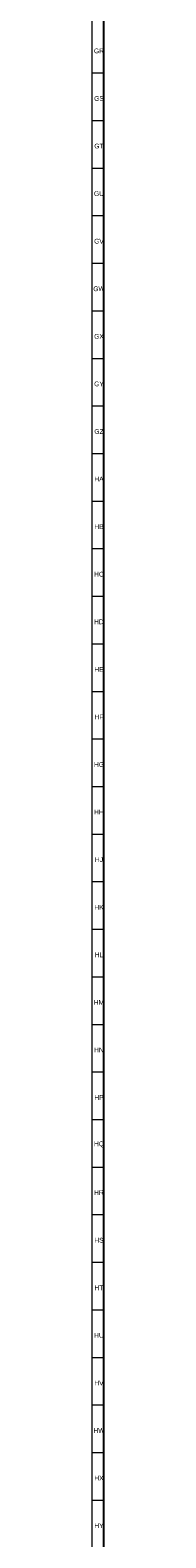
# Model space of a CAD drawing. Header units: millimetres. Extents: x -34 to 6620, y -230 to 4700.
# Tile 11 of 189: x 2 to 7, y 394 to 1028. Entities that reach past the tile are written whole.
import ezdxf

# ---------------------------------------------------------------- set-up
doc = ezdxf.new("R2010")
doc.units = ezdxf.units.MM
doc.layers.add('1', color=7, linetype='Continuous', true_color=0xffffff)
doc.styles.add('Arial Unicode MS', font='Arial Unicode MS')

msp = doc.modelspace()

# ---------------------------------------------------------------- linework, layer by layer
at = {"layer": '1', "color": 3, "linetype": 'Continuous', "lineweight": 18}
msp.add_line((2, 2), (2, 4698), dxfattribs=at)
at = {"layer": '1', "color": 7, "linetype": 'Continuous', "lineweight": 25}
msp.add_line((7, 7), (7, 4693), dxfattribs=at)
at = {"layer": '1', "color": 3, "linetype": 'Continuous', "lineweight": 13}
for p, q in [((2, 1010), (7, 1010)), ((2, 990), (7, 990)), ((2, 970), (7, 970)), ((2, 950), (7, 950)), ((2, 930), (7, 930)), ((2, 910), (7, 910)), ((2, 890), (7, 890)), ((2, 870), (7, 870)), ((2, 850), (7, 850)), ((2, 830), (7, 830)), ((2, 810), (7, 810)), ((2, 790), (7, 790)), ((2, 770), (7, 770)), ((2, 750), (7, 750)), ((2, 730), (7, 730)), ((2, 710), (7, 710)), ((2, 690), (7, 690)), ((2, 670), (7, 670)), ((2, 650), (7, 650)), ((2, 630), (7, 630)), ((2, 610), (7, 610)), ((2, 590), (7, 590)), ((2, 570), (7, 570)), ((2, 550), (7, 550)), ((2, 530), (7, 530)), ((2, 510), (7, 510)), ((2, 490), (7, 490)), ((2, 470), (7, 470)), ((2, 450), (7, 450)), ((2, 430), (7, 430)), ((2, 410), (7, 410))]:
    msp.add_line(p, q, dxfattribs=at)

# ---------------------------------------------------------------- texts
at = {"layer": '1', "color": 3, "linetype": 'Continuous', "lineweight": 13, "char_height": 2, "attachment_point": 7, "line_spacing_factor": 1.069626, "style": 'Arial Unicode MS'}
for s, insert in [('\\W1.0000;GR', (2.805, 1018.226)), ('\\W1.0000;GS', (2.882, 998.226)), ('\\W1.0000;GT', (2.96, 978.226)), ('\\W1.0000;GU', (2.805, 958.226)), ('\\W1.0000;GV', (2.882, 938.226)), ('\\W1.0000;GW', (2.495, 918.226)), ('\\W1.0000;GX', (2.882, 898.226)), ('\\W1.0000;GY', (2.882, 878.226)), ('\\W1.0000;GZ', (2.96, 858.226)), ('\\W1.0000;HA', (2.959, 838.243)), ('\\W1.0000;HB', (2.959, 818.243)), ('\\W1.0000;HC', (2.882, 798.226)), ('\\W1.0000;HD', (2.882, 778.243)), ('\\W1.0000;HE', (2.959, 758.243)), ('\\W1.0000;HF', (3.038, 738.243)), ('\\W1.0000;HG', (2.805, 718.226)), ('\\W1.0000;HH', (2.882, 698.243)), ('\\W1.0000;HJ', (3.193, 678.243)), ('\\W1.0000;HK', (2.959, 658.243)), ('\\W1.0000;HL', (3.114, 638.243)), ('\\W1.0000;HM', (2.727, 618.243)), ('\\W1.0000;HN', (2.882, 598.243)), ('\\W1.0000;HP', (2.959, 578.243)), ('\\W1.0000;HQ', (2.805, 558.226)), ('\\W1.0000;HR', (2.882, 538.243)), ('\\W1.0000;HS', (2.959, 518.226)), ('\\W1.0000;HT', (3.038, 498.243)), ('\\W1.0000;HU', (2.882, 478.243)), ('\\W1.0000;HV', (2.959, 458.243)), ('\\W1.0000;HW', (2.573, 438.243)), ('\\W1.0000;HX', (2.959, 418.243)), ('\\W1.0000;HY', (2.959, 398.243))]:
    msp.add_mtext(s, dxfattribs=dict(at, insert=insert))

doc.saveas('drawing.dxf')
